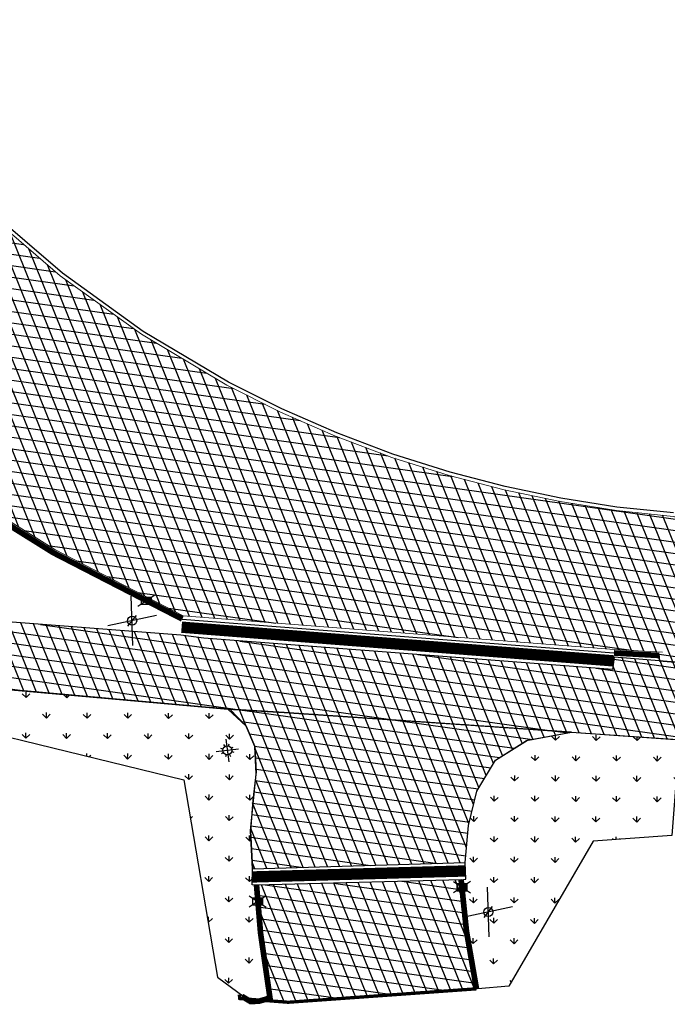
# Model space of a CAD drawing. Header units: metres. Extents: x 197743 to 198659, y 353932 to 354696.
# Tile 2 of 10: x 197863 to 197891, y 354062 to 354106. Entities that reach past the tile are written whole.
import ezdxf

# ---------------------------------------------------------------- set-up
doc = ezdxf.new("R2010")
doc.units = ezdxf.units.M
for name, color, linetype, lineweight in [('B-WE-VH-KANTVERHARDING_TEGEL-G', 60, 'Continuous', 18), ('V-WE-IE-MEUBILAIR_WEGMEUBILAIR_VERKEERSBORD-S', 7, 'Continuous', 25), ('V-WE-RI-KOLK-S', 7, 'Continuous', 25), ('V-WE-VH-KANTOPSLUITING_ELEMENT_INRITBAND-G', 252, 'CONTINUOUS-V', 25), ('V-WE-VH-KANTOPSLUITING_TROTTOIRBAND-G', 7, 'VH-TROTTOIRBAND-V', 0), ('V-WE-VH-ZAAGSNEDE-G', 7, 'ZAAGSNEDE_LINE', 30)]:
    doc.layers.add(name, color=color, linetype=linetype, lineweight=lineweight)
doc.layers.add('V-WE-IE-LICHTMAST-G', color=7, linetype='Continuous')
doc.layers.add('V_WEGEN_A_ASFALT', color=252, linetype='Continuous')
doc.layers.add('V_GROEN_A_GRAS', color=3, linetype='Continuous', true_color=0x00ff00)
doc.styles.add('NLCS-ISO', font='NLCS-ISO.ttf')
doc.styles.get("Standard").update_dxf_attribs({"font": 'arial.ttf'})
doc.linetypes.add('CONTINUOUS-V', pattern='A,3.5,[24,NLCS.SHX,S=0.5,R=0,X=0,Y=0],3.5', length=7)
doc.linetypes.add('VH-TROTTOIRBAND-V', pattern='A,2.5,[24,NLCS.SHX,S=1,R=0,X=0,Y=0],2.5,-2,2,-2,2,-2', length=15)
doc.linetypes.add('ZAAGSNEDE_LINE', pattern='A,12.7,-5.08,["Z",Standard,S=2.54,R=0,X=-2.54,Y=-1.27],-6.35', length=24.13)
pattern_1 = [(111.98433952, (0, 0), (-0.463643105, -0.1871765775), []), (171.98433952, (0, 0), (-0.0697218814, -0.495114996), [])]

# ---------------------------------------------------------------- blocks, each defined once
blk = doc.blocks.new('Lichtmast_V')
for points in [[(0.354, 0.354), (-0.354, -0.354)], [(0.354, -0.354), (-0.354, 0.354)], [(-0.185, 0.077), (-0.277, 0.115)], [(-0.077, 0.185), (-0.115, 0.277)], [(0.077, 0.185), (0.115, 0.277)], [(0.185, 0.077), (0.277, 0.115)], [(-0.185, -0.077), (-0.277, -0.115)], [(-0.077, -0.185), (-0.115, -0.277)], [(0.077, -0.185), (0.115, -0.277)], [(0.185, -0.077), (0.277, -0.115)]]:
    blk.add_lwpolyline(points)
at = {"layer": 'V-WE-IE-LICHTMAST-G'}
blk.add_circle((0, 0), 0.2, dxfattribs=at)
blk = doc.blocks.new('V-SIE-WEG_VERKEERSBORD')
at = {"color": 0}
for p, q in [((-0.836, -0.701), (0.836, 0.701)), ((0.836, -0.701), (-0.836, 0.701))]:
    blk.add_line(p, q, dxfattribs=at)
blk.add_line((-0.3, 0), (0.3, 0))
blk.add_circle((0, 0), 0.2)
at = {"style": 'NLCS-ISO'}
blk.add_attdef('VERKEERSBORD', (0.2, 0.202), '', height=0.4, dxfattribs=at)
blk = doc.blocks.new('V-SRI-KOLK_RWS-SO')
at = {"ltscale": 0.1}
blk.add_hatch(color=256, dxfattribs=at).paths.add_polyline_path([(0, -0.75), (1.125, -0.75), (1.125, 0.75), (0, 0.75)])
for p, q in [((-1.875, 1.25), (1.875, -1.25)), ((1.875, 1.25), (-1.875, -1.25)), ((0, -0.75), (0, 0.75))]:
    blk.add_line(p, q, dxfattribs=at)
at = {"flags": 128}
blk.add_lwpolyline([(-1.125, -0.75), (1.125, -0.75), (1.125, 0.75), (-1.125, 0.75)], close=True, dxfattribs=at)
at = {"ltscale": 0.1, "flags": 128}
blk.add_lwpolyline([(0, -0.75), (1.125, -0.75), (1.125, 0.75), (0, 0.75)], close=True, dxfattribs=at)

msp = doc.modelspace()

# ---------------------------------------------------------------- hatches: boundary and pattern name
at = {"layer": 'V_GROEN_A_GRAS'}
h = msp.add_hatch(dxfattribs=at)
h.set_pattern_fill('GRASS', color=70, scale=0.05, angle=-0.2203662, style=0)
h.paths.add_polyline_path([(197871.398, 354063.453), (197872.846, 354062.376), (197873.218, 354062.376), (197873.709, 354062.529), (197873.291, 354065.424), (197873.116, 354067.51), (197872.921, 354067.515), (197872.938, 354068.226), (197872.853, 354069.903), (197873.096, 354072.412), (197873.041, 354073.621), (197872.663, 354074.519), (197871.851, 354075.271), (197854.668, 354076.811), (197855.106, 354075.77), (197869.915, 354072.158)])
h = msp.add_hatch(dxfattribs=at)
h.set_pattern_fill('GRASS', color=70, scale=0.05, angle=-0.2203662, style=0)
h.paths.add_polyline_path([(197884.233, 354063.049), (197882.875, 354062.939), (197882.371, 354065.474), (197882.135, 354067.746), (197882.337, 354067.767), (197882.309, 354068.503), (197882.46, 354070.135), (197882.826, 354071.658), (197883.656, 354073.025), (197885.06, 354073.9), (197887.001, 354074.252), (197893.43, 354073.807), (197924.744, 354072.673), (197924.744, 354071.673), (197920.967, 354071.762), (197893.729, 354069.857), (197894.03, 354073.766), (197891.747, 354073.921), (197891.427, 354069.696), (197887.95, 354069.452)])
at = {"layer": 'V_WEGEN_A_ASFALT'}
h = msp.add_hatch(dxfattribs=at)
h.set_pattern_fill('AVH-ASFALT', color=256, scale=0.5, angle=51.9843, style=0, pattern_type=2)
h.set_pattern_definition(pattern_1)
h.paths.add_polyline_path([(197897.271, 354078.115), (197897.603, 354083.455), (197891.495, 354083.779), (197888.981, 354084.044), (197886.494, 354084.433), (197884.032, 354084.947), (197881.601, 354085.583), (197879.078, 354086.386), (197876.605, 354087.318), (197874.171, 354088.385), (197871.804, 354089.576), (197868.046, 354091.814), (197864.471, 354094.385), (197861.132, 354097.256), (197858.058, 354100.399), (197856.549, 354102.157), (197854.608, 354104.684), (197854.67, 354105.694), (197847.603, 354101.862), (197848.552, 354100.1), (197850.11, 354097.422), (197853.297, 354092.354), (197853.887, 354091.526), (197853.984, 354091.1), (197855.868, 354088.815), (197856.273, 354088.621), (197859.575, 354085.537), (197861.947, 354083.732), (197864.224, 354082.31), (197869.91, 354079.382), (197888.885, 354077.902), (197890.867, 354077.792), (197890.863, 354077.407), (197891.92, 354077.314), (197894.012, 354077.207), (197894.029, 354077.519), (197914.201, 354076.377), (197924.862, 354075.774), (197924.897, 354076.589)])
h = msp.add_hatch(dxfattribs=at)
h.set_pattern_fill('AVH-ASFALT', color=256, scale=0.5, angle=51.9843, style=0, pattern_type=2)
h.set_pattern_definition(pattern_1)
h.paths.add_polyline_path([(197924.231, 354072.673), (197924.322, 354075.517), (197894.116, 354077.201), (197891.92, 354077.314), (197890.863, 354077.407), (197888.875, 354077.561), (197888.807, 354077.022), (197870.793, 354078.4), (197869.782, 354078.531), (197852.979, 354079.835), (197855.345, 354076.75), (197871.851, 354075.271), (197874.335, 354075.126), (197882.99, 354074.543), (197887.001, 354074.252), (197894.03, 354073.766), (197895.868, 354073.719), (197905.022, 354073.289)])
h = msp.add_hatch(dxfattribs=at)
h.set_pattern_fill('AVH-ASFALT', color=256, scale=0.5, angle=51.9843, style=0, pattern_type=2)
h.set_pattern_definition(pattern_1)
h.paths.add_polyline_path([(197882.309, 354068.503), (197882.46, 354070.135), (197882.826, 354071.658), (197883.656, 354073.025), (197885.013, 354073.891), (197887.001, 354074.252), (197874.335, 354075.126), (197871.933, 354075.266), (197872.663, 354074.519), (197873.041, 354073.621), (197873.107, 354072.501), (197872.953, 354071.258), (197872.853, 354069.899), (197872.938, 354068.226)])
h = msp.add_hatch(dxfattribs=at)
h.set_pattern_fill('AVH-ASFALT', color=256, scale=0.5, angle=51.9843, style=0, pattern_type=2)
h.set_pattern_definition(pattern_1)
h.paths.add_polyline_path([(197882.812, 354062.934), (197882.371, 354065.474), (197882.157, 354067.748), (197873.116, 354067.509), (197873.282, 354065.489), (197873.709, 354062.402), (197874.509, 354062.34)])

# ---------------------------------------------------------------- linework, layer by layer
at = {"layer": 'B-WE-VH-KANTVERHARDING_TEGEL-G'}
for points in [[(197897.601, 354083.455), (197891.483, 354083.779), (197888.985, 354084.043), (197886.498, 354084.432), (197884.036, 354084.946), (197881.604, 354085.582), (197879.082, 354086.384), (197876.601, 354087.319), (197874.174, 354088.383), (197871.809, 354089.573), (197868.041, 354091.817), (197864.466, 354094.389), (197861.127, 354097.26), (197858.061, 354100.396), (197856.552, 354102.153), (197854.608, 354104.684), (197854.67, 354105.694)], [(197847.603, 354101.862), (197848.551, 354100.103), (197850.073, 354097.48), (197853.295, 354092.357), (197853.887, 354091.526), (197853.984, 354091.1), (197855.899, 354088.801), (197856.256, 354088.637), (197859.57, 354085.542), (197861.941, 354083.737), (197864.219, 354082.314), (197869.883, 354079.396), (197888.883, 354077.902), (197891.019, 354077.784), (197891.019, 354077.783)]]:
    msp.add_lwpolyline(points, dxfattribs=at)
at = {"layer": 'Defpoints'}
for points in [[(197891.495, 354083.929), (197889.004, 354084.192), (197886.525, 354084.58), (197884.07, 354085.092), (197881.646, 354085.726), (197879.131, 354086.526), (197876.658, 354087.458), (197874.238, 354088.519), (197871.881, 354089.705), (197868.123, 354091.943), (197864.559, 354094.507), (197861.23, 354097.37)], [(197861.856, 354083.613), (197864.145, 354082.183), (197869.841, 354079.249), (197888.873, 354077.752), (197890.867, 354077.642), (197890.863, 354077.407), (197891.92, 354077.314)], [(197871.398, 354063.453), (197872.846, 354062.376), (197873.218, 354062.376), (197873.709, 354062.529), (197873.291, 354065.424), (197873.116, 354067.51), (197872.921, 354067.515), (197872.938, 354068.226), (197872.853, 354069.903), (197873.096, 354072.412), (197873.041, 354073.621), (197872.663, 354074.519), (197871.851, 354075.271), (197854.668, 354076.811), (197855.106, 354075.77), (197869.915, 354072.158), (197871.398, 354063.453)]]:
    msp.add_lwpolyline(points, dxfattribs=at)
for points in [[(197924.231, 354072.673), (197924.322, 354075.517), (197894.116, 354077.201), (197891.92, 354077.314), (197890.863, 354077.407), (197888.875, 354077.561), (197888.807, 354077.022), (197870.793, 354078.4), (197869.782, 354078.531), (197852.979, 354079.835), (197855.345, 354076.75), (197871.851, 354075.271), (197874.335, 354075.126), (197882.99, 354074.543), (197887.001, 354074.252), (197894.03, 354073.766), (197895.868, 354073.719), (197905.022, 354073.289)], [(197882.309, 354068.503), (197882.46, 354070.135), (197882.826, 354071.658), (197883.656, 354073.025), (197885.013, 354073.891), (197887.001, 354074.252), (197874.335, 354075.126), (197871.933, 354075.266), (197872.663, 354074.519), (197873.041, 354073.621), (197873.107, 354072.501), (197872.953, 354071.258), (197872.853, 354069.899), (197872.938, 354068.226)], [(197884.233, 354063.049), (197882.875, 354062.939), (197882.371, 354065.474), (197882.135, 354067.746), (197882.337, 354067.767), (197882.309, 354068.503), (197882.46, 354070.135), (197882.826, 354071.658), (197883.656, 354073.025), (197885.06, 354073.9), (197887.001, 354074.252), (197893.43, 354073.807), (197924.744, 354072.673), (197924.744, 354071.673), (197920.967, 354071.762), (197893.729, 354069.857), (197894.03, 354073.766), (197891.747, 354073.921), (197891.427, 354069.696), (197887.95, 354069.452)], [(197882.812, 354062.934), (197882.371, 354065.474), (197882.157, 354067.748), (197873.116, 354067.509), (197873.282, 354065.489), (197873.709, 354062.402), (197874.509, 354062.34)]]:
    msp.add_lwpolyline(points, close=True, dxfattribs=at)
at = {"layer": 'V-WE-VH-KANTOPSLUITING_ELEMENT_INRITBAND-G', "ltscale": 10, "const_width": 0.5}
for points in [[(197869.812, 354078.89), (197888.855, 354077.403)], [(197872.929, 354067.869), (197882.323, 354068.134)]]:
    msp.add_lwpolyline(points, dxfattribs=at)
at = {"layer": 'V-WE-VH-KANTOPSLUITING_TROTTOIRBAND-G', "ltscale": 0.5, "const_width": 0.25, "flags": 128}
for points in [[(197855.47, 354088.54), (197855.805, 354088.679), (197856.171, 354088.511), (197859.473, 354085.427), (197861.856, 354083.613), (197864.145, 354082.183), (197869.841, 354079.249)], [(197890.867, 354077.642), (197888.873, 354077.752)], [(197882.812, 354062.934), (197882.371, 354065.474), (197882.135, 354067.747)], [(197872.465, 354062.605), (197872.846, 354062.376), (197873.218, 354062.385), (197873.709, 354062.529), (197873.293, 354065.396), (197873.116, 354067.509)]]:
    msp.add_lwpolyline(points, dxfattribs=at)
at = {"layer": 'V-WE-VH-ZAAGSNEDE-G', "ltscale": 0.1, "const_width": 0.145}
msp.add_lwpolyline([(197882.812, 354062.934), (197874.509, 354062.34), (197872.375, 354062.504), (197872.356, 354062.681)], dxfattribs=at)

# ---------------------------------------------------------------- block references
at = {"layer": 'V-WE-IE-LICHTMAST-G', "color": 3, "linetype": 'Continuous', "lineweight": 0, "rotation": 51.98433951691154}
msp.add_blockref('Lichtmast_V', (197871.828, 354073.452), dxfattribs=at)
at = {"layer": 'V-WE-IE-MEUBILAIR_WEGMEUBILAIR_VERKEERSBORD-S', "color": 7, "linetype": 'Continuous', "lineweight": 0, "rotation": 51.98433951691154}
for p in [(197867.633, 354079.172), (197883.332, 354066.322)]:
    msp.add_blockref('V-SIE-WEG_VERKEERSBORD', p, dxfattribs=at)
at = {"layer": 'V-WE-RI-KOLK-S', "xscale": 0.2, "yscale": 0.2, "zscale": 0.2, "rotation": 359.8093010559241}
for p in [(197868.26, 354080.055), (197882.17, 354067.413), (197873.164, 354066.787)]:
    msp.add_blockref('V-SRI-KOLK_RWS-SO', p, dxfattribs=at)

doc.saveas('drawing.dxf')
